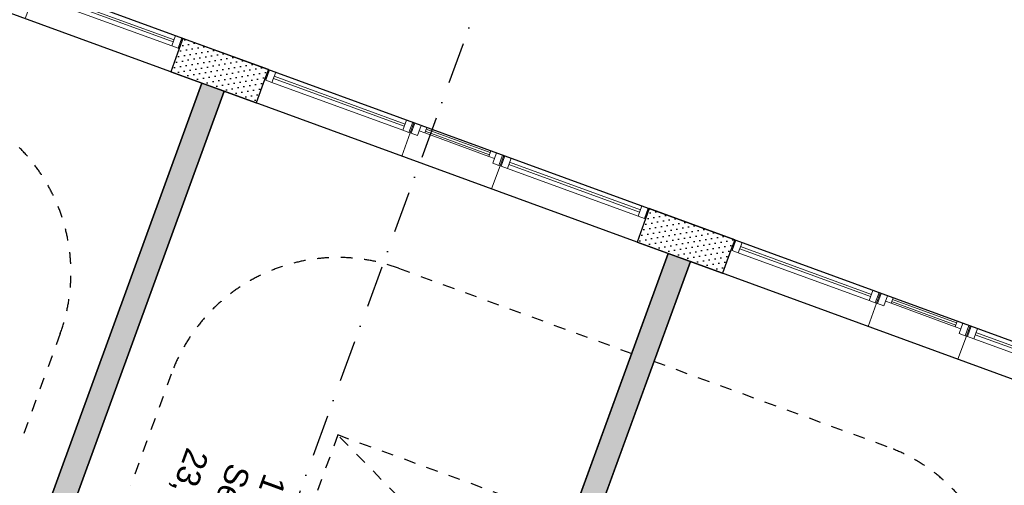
# Model space of a CAD drawing. Header units: millimetres. Extents: x 112481703 to 112587609, y 1264638581 to 1264713694.
# Tile 57 of 174: x 112524377 to 112532708, y 1264687552 to 1264691487. Entities that reach past the tile are written whole.
import ezdxf
from ezdxf.enums import TextEntityAlignment as Align

# ---------------------------------------------------------------- set-up
doc = ezdxf.new("R2010")
doc.units = ezdxf.units.MM
doc.header["$LTSCALE"] = 0.5
doc.header["$MEASUREMENT"] = 0
for name, pattern in [('PLINE', [0]), ('Prikk & stiplet', [1340.555525, 705.555534, -352.777767, 0, -282.222223]), ('Stipling', [400, 200, -200])]:
    doc.linetypes.add(name, pattern=pattern)
for name, color, linetype in [('231- Bærende yttervegger (Skravur)(Nye konstruksjoner)', 7, 'Continuous'), ('231- Bærende yttervegger(Nye konstruksjoner)', 7, 'Continuous'), ('242- Ikke-bærende innervegger (Skravur)(Nye konstruksjoner)', 7, 'Continuous'), ('242- Ikke-bærende innervegger(Nye konstruksjoner)', 7, 'Continuous'), ('852- Snittmarkør', 7, 'Continuous'), ('862- M___BTA(Nye konstruksjoner)', 7, 'Continuous'), ('862- M___BTA(Polylinje)(Nye konstruksjoner)', 7, 'Continuous'), ('862- M___Nettoareal (1-100)(Nye konstruksjoner)', 7, 'Continuous'), ('862- M___Nettoareal(Nye konstruksjoner)', 7, 'Continuous'), ('862- M___Nettoareal(Polylinje)(Nye konstruksjoner)', 7, 'Continuous'), ('878- Annen overflate_visuell informasjon(Nye konstruksjoner)', 7, 'Continuous')]:
    doc.layers.add(name, color=color, linetype=linetype)
doc.layers.add('234- Vinduer_ dører_ porter(Nye konstruksjoner)', color=7, linetype='Continuous', lineweight=0)
doc.styles.add('GENERATED_STYLE_1', font='arial.ttf')
pattern_1 = [(249.956, (112557650, 1264717795), (-81.357, 29.68231), [0, -50]), (249.956, (112557682.11, 1264717756.67), (-81.357, 29.68231), [0, -50])]

# ---------------------------------------------------------------- blocks, each defined once
blk = doc.blocks.new('BTA - Bruttoareal__3', base_point=(112505479.7, 1264674637.5))
at = {"layer": '862- M___BTA(Polylinje)(Nye konstruksjoner)', "flags": 128}
blk.add_lwpolyline([(112513988.2, 1264696474.8), (112510903.5, 1264688020), (112512594.5, 1264687403.1), (112506356.6, 1264670305.4), (112529090.8, 1264662011.1), (112533992, 1264675444.9), (112543578.8, 1264671947.2), (112544421.7, 1264674257.3), (112545814.1, 1264674952.1), (112545922.2, 1264674912.7), (112546470.6, 1264676415.8), (112545164.8, 1264676892.2), (112545751.2, 1264678499.5), (112539457, 1264680795.9), (112541239.3, 1264685680.9), (112522356.7, 1264692570.1), (112522630.9, 1264693321.6)], close=True, dxfattribs=at)
blk = doc.blocks.new('Sengerom_1021_72', base_point=(112530548.9, 1264685076.3))
at = {"layer": '862- M___Nettoareal(Polylinje)(Nye konstruksjoner)', "linetype": 'PLINE', "flags": 128}
blk.add_lwpolyline([(112528371.7, 1264684840.3), (112530720.3, 1264683983.4), (112529794.9, 1264681447), (112531204.1, 1264680932.8), (112533808.9, 1264688072.5), (112530051.2, 1264689443.5)], close=True, dxfattribs=at)
blk = doc.blocks.new('Sengerom_1041_73', base_point=(112522657.7, 1264687955.4))
at = {"layer": '862- M___Nettoareal(Polylinje)(Nye konstruksjoner)', "linetype": 'PLINE', "flags": 128}
blk.add_lwpolyline([(112520480.5, 1264687719.3), (112522829.1, 1264686862.4), (112521903.7, 1264684326), (112523312.8, 1264683811.9), (112525917.7, 1264690951.5), (112522160, 1264692322.5)], close=True, dxfattribs=at)
blk = doc.blocks.new('Sengerom_1031_78', base_point=(112526670.2, 1264686491.5))
at = {"layer": '862- M___Nettoareal(Polylinje)(Nye konstruksjoner)', "linetype": 'PLINE', "flags": 128}
blk.add_lwpolyline([(112529863.3, 1264689512), (112526105.6, 1264690883), (112523500.7, 1264683743.3), (112524909.9, 1264683229.2), (112525835.3, 1264685765.7), (112528183.8, 1264684908.8)], close=True, dxfattribs=at)
blk = doc.blocks.new('Sengerom_1011_85', base_point=(112534561.4, 1264683612.4))
at = {"layer": '862- M___Nettoareal(Polylinje)(Nye konstruksjoner)', "linetype": 'PLINE', "flags": 128}
blk.add_lwpolyline([(112533726.5, 1264682886.6), (112536075.1, 1264682029.8), (112537754.5, 1264686633), (112533996.8, 1264688004), (112531391.9, 1264680864.3), (112532801.1, 1264680350.2)], close=True, dxfattribs=at)
blk = doc.blocks.new('Vindu[83]', base_point=(112557650, 1264717795))
at = {"layer": '234- Vinduer_ dører_ porter(Nye konstruksjoner)', "linetype": 'PLINE'}
for p, q in [((112532418, 1264688899.3), (112532386.5, 1264688812.9)), ((112532418, 1264688899.3), (112532386.5, 1264688812.9)), ((112532395.9, 1264688809.4), (112532427.4, 1264688895.9)), ((112532418, 1264688899.3), (112533648.7, 1264688450.3)), ((112532418, 1264688899.3), (112532427.4, 1264688895.9)), ((112532427.4, 1264688895.9), (112532480, 1264688876.7)), ((112532480, 1264688876.7), (112532448.5, 1264688790.2)), ((112533567.5, 1264688420.3), (112532460.8, 1264688824.1)), ((112532467.7, 1264688842.9), (112533574.3, 1264688439.1)), ((112532480, 1264688876.7), (112533586.7, 1264688472.9)), ((112532386.5, 1264688812.9), (112532315.2, 1264688617.5)), ((112532395.9, 1264688809.4), (112532386.5, 1264688812.9)), ((112532448.5, 1264688790.2), (112532395.9, 1264688809.4)), ((112533555.1, 1264688386.5), (112532448.5, 1264688790.2)), ((112532315.2, 1264688617.5), (112533545.8, 1264688168.5)), ((112533555.1, 1264688386.5), (112533586.7, 1264688472.9)), ((112533586.7, 1264688472.9), (112533639.3, 1264688453.7)), ((112533607.7, 1264688367.3), (112533639.3, 1264688453.7)), ((112533648.7, 1264688450.3), (112533617.1, 1264688363.9)), ((112533648.7, 1264688450.3), (112533617.1, 1264688363.9)), ((112533639.3, 1264688453.7), (112533648.7, 1264688450.3)), ((112533617.1, 1264688363.9), (112533545.8, 1264688168.5)), ((112533607.7, 1264688367.3), (112533555.1, 1264688386.5)), ((112533617.1, 1264688363.9), (112533607.7, 1264688367.3))]:
    blk.add_line(p, q, dxfattribs=at)
blk = doc.blocks.new('Vindu[84]', base_point=(112557650, 1264717795))
at = {"layer": '234- Vinduer_ dører_ porter(Nye konstruksjoner)', "linetype": 'PLINE'}
for p, q in [((112531657.1, 1264689176.9), (112531625.5, 1264689090.5)), ((112531657.1, 1264689176.9), (112531625.5, 1264689090.5)), ((112531634.9, 1264689087.1), (112531666.5, 1264689173.5)), ((112531657.1, 1264689176.9), (112532418, 1264688899.3)), ((112531657.1, 1264689176.9), (112531666.5, 1264689173.5)), ((112531666.5, 1264689173.5), (112531719.1, 1264689154.3)), ((112531625.5, 1264689090.5), (112531554.3, 1264688895.1)), ((112531634.9, 1264689087.1), (112531625.5, 1264689090.5)), ((112531687.6, 1264689067.9), (112531634.9, 1264689087.1)), ((112531719.1, 1264689154.3), (112531687.6, 1264689067.9)), ((112531701.9, 1264689107.3), (112531719.1, 1264689154.3)), ((112531748.9, 1264689090.2), (112531701.9, 1264689107.3)), ((112531719.1, 1264689154.3), (112531766.1, 1264689137.2)), ((112531766.1, 1264689137.2), (112531748.9, 1264689090.2)), ((112532291.9, 1264688892.1), (112531748.9, 1264689090.2)), ((112532297, 1264688906.2), (112531754.1, 1264689104.3)), ((112531760.9, 1264689123.1), (112532303.9, 1264688925)), ((112531766.1, 1264689137.2), (112532309, 1264688939.1)), ((112532291.9, 1264688892.1), (112532309, 1264688939.1)), ((112532309, 1264688939.1), (112532356, 1264688921.9)), ((112532324.5, 1264688835.5), (112532356, 1264688921.9)), ((112532356, 1264688921.9), (112532338.9, 1264688874.9)), ((112532356, 1264688921.9), (112532408.6, 1264688902.7)), ((112531554.3, 1264688895.1), (112532315.2, 1264688617.5)), ((112532338.9, 1264688874.9), (112532291.9, 1264688892.1)), ((112532377.1, 1264688816.3), (112532324.5, 1264688835.5)), ((112532377.1, 1264688816.3), (112532408.6, 1264688902.7)), ((112532418, 1264688899.3), (112532386.5, 1264688812.9)), ((112532418, 1264688899.3), (112532386.5, 1264688812.9)), ((112532408.6, 1264688902.7), (112532418, 1264688899.3)), ((112532386.5, 1264688812.9), (112532315.2, 1264688617.5)), ((112532386.5, 1264688812.9), (112532377.1, 1264688816.3))]:
    blk.add_line(p, q, dxfattribs=at)
blk = doc.blocks.new('Vindu[85]', base_point=(112557650, 1264717795))
at = {"layer": '234- Vinduer_ dører_ porter(Nye konstruksjoner)', "linetype": 'PLINE'}
for p, q in [((112530426.4, 1264689625.9), (112530394.9, 1264689539.5)), ((112530426.4, 1264689625.9), (112530394.9, 1264689539.5)), ((112530404.3, 1264689536.1), (112530435.8, 1264689622.5)), ((112530426.4, 1264689625.9), (112531657.1, 1264689176.9)), ((112530426.4, 1264689625.9), (112530435.8, 1264689622.5)), ((112530435.8, 1264689622.5), (112530488.4, 1264689603.3)), ((112530488.4, 1264689603.3), (112530456.9, 1264689516.9)), ((112530488.4, 1264689603.3), (112531595.1, 1264689199.5)), ((112530394.9, 1264689539.5), (112530323.6, 1264689344.1)), ((112530404.3, 1264689536.1), (112530394.9, 1264689539.5)), ((112530456.9, 1264689516.9), (112530404.3, 1264689536.1)), ((112531563.5, 1264689113.1), (112530456.9, 1264689516.9)), ((112531575.9, 1264689146.9), (112530469.2, 1264689550.7)), ((112530476.1, 1264689569.5), (112531582.7, 1264689165.7)), ((112530323.6, 1264689344.1), (112531554.3, 1264688895.1)), ((112531563.5, 1264689113.1), (112531595.1, 1264689199.5)), ((112531595.1, 1264689199.5), (112531647.7, 1264689180.3)), ((112531616.2, 1264689093.9), (112531647.7, 1264689180.3)), ((112531657.1, 1264689176.9), (112531625.5, 1264689090.5)), ((112531657.1, 1264689176.9), (112531625.5, 1264689090.5)), ((112531647.7, 1264689180.3), (112531657.1, 1264689176.9)), ((112531625.5, 1264689090.5), (112531554.3, 1264688895.1)), ((112531616.2, 1264689093.9), (112531563.5, 1264689113.1)), ((112531625.5, 1264689090.5), (112531616.2, 1264689093.9))]:
    blk.add_line(p, q, dxfattribs=at)
blk = doc.blocks.new('Vindu[86]', base_point=(112557650, 1264717795))
at = {"layer": '234- Vinduer_ dører_ porter(Nye konstruksjoner)', "linetype": 'PLINE'}
for p, q in [((112528472.4, 1264690338.8), (112528440.9, 1264690252.4)), ((112528472.4, 1264690338.8), (112528440.9, 1264690252.4)), ((112528450.3, 1264690249), (112528481.8, 1264690335.4)), ((112528472.4, 1264690338.8), (112529703.1, 1264689889.8)), ((112528472.4, 1264690338.8), (112528481.8, 1264690335.4)), ((112528481.8, 1264690335.4), (112528534.4, 1264690316.2)), ((112528440.9, 1264690252.4), (112528369.6, 1264690057)), ((112528450.3, 1264690249), (112528440.9, 1264690252.4)), ((112528502.9, 1264690229.8), (112528450.3, 1264690249)), ((112528534.4, 1264690316.2), (112528502.9, 1264690229.8)), ((112529621.9, 1264689859.8), (112528515.2, 1264690263.6)), ((112528522.1, 1264690282.4), (112529628.7, 1264689878.6)), ((112528534.4, 1264690316.2), (112529641.1, 1264689912.4)), ((112529609.5, 1264689826), (112528502.9, 1264690229.8)), ((112528369.6, 1264690057), (112529600.2, 1264689608)), ((112529609.5, 1264689826), (112529641.1, 1264689912.4)), ((112529641.1, 1264689912.4), (112529693.7, 1264689893.2)), ((112529662.1, 1264689806.8), (112529609.5, 1264689826)), ((112529662.1, 1264689806.8), (112529693.7, 1264689893.2)), ((112529703.1, 1264689889.8), (112529671.5, 1264689803.4)), ((112529703.1, 1264689889.8), (112529671.5, 1264689803.4)), ((112529693.7, 1264689893.2), (112529703.1, 1264689889.8)), ((112529671.5, 1264689803.4), (112529600.2, 1264689608)), ((112529671.5, 1264689803.4), (112529662.1, 1264689806.8))]:
    blk.add_line(p, q, dxfattribs=at)
blk = doc.blocks.new('Vindu[87]', base_point=(112557650, 1264717795))
at = {"layer": '234- Vinduer_ dører_ porter(Nye konstruksjoner)', "linetype": 'PLINE'}
for p, q in [((112527711.5, 1264690616.4), (112527679.9, 1264690530)), ((112527711.5, 1264690616.4), (112527679.9, 1264690530)), ((112527689.3, 1264690526.6), (112527720.9, 1264690613)), ((112527711.5, 1264690616.4), (112528472.4, 1264690338.8)), ((112527711.5, 1264690616.4), (112527720.9, 1264690613)), ((112527720.9, 1264690613), (112527773.5, 1264690593.8)), ((112527773.5, 1264690593.8), (112527741.9, 1264690507.4)), ((112527756.3, 1264690546.8), (112527773.5, 1264690593.8)), ((112527773.5, 1264690593.8), (112527820.4, 1264690576.7)), ((112527820.4, 1264690576.7), (112527803.3, 1264690529.7)), ((112527820.4, 1264690576.7), (112528363.4, 1264690378.6)), ((112527679.9, 1264690530), (112527608.7, 1264690334.6)), ((112527689.3, 1264690526.6), (112527679.9, 1264690530)), ((112527741.9, 1264690507.4), (112527689.3, 1264690526.6)), ((112527803.3, 1264690529.7), (112527756.3, 1264690546.8)), ((112528346.3, 1264690331.6), (112527803.3, 1264690529.7)), ((112528351.4, 1264690345.7), (112527808.5, 1264690543.8)), ((112527815.3, 1264690562.6), (112528358.3, 1264690364.5)), ((112527608.7, 1264690334.6), (112528369.6, 1264690057)), ((112528346.3, 1264690331.6), (112528363.4, 1264690378.6)), ((112528393.3, 1264690314.5), (112528346.3, 1264690331.6)), ((112528363.4, 1264690378.6), (112528410.4, 1264690361.4)), ((112528378.9, 1264690275), (112528410.4, 1264690361.4)), ((112528410.4, 1264690361.4), (112528393.3, 1264690314.5)), ((112528410.4, 1264690361.4), (112528463, 1264690342.2)), ((112528431.5, 1264690255.8), (112528463, 1264690342.2)), ((112528472.4, 1264690338.8), (112528440.9, 1264690252.4)), ((112528472.4, 1264690338.8), (112528440.9, 1264690252.4)), ((112528463, 1264690342.2), (112528472.4, 1264690338.8)), ((112528440.9, 1264690252.4), (112528369.6, 1264690057)), ((112528431.5, 1264690255.8), (112528378.9, 1264690275)), ((112528440.9, 1264690252.4), (112528431.5, 1264690255.8))]:
    blk.add_line(p, q, dxfattribs=at)
blk = doc.blocks.new('Vindu[88]', base_point=(112557650, 1264717795))
at = {"layer": '234- Vinduer_ dører_ porter(Nye konstruksjoner)', "linetype": 'PLINE'}
for p, q in [((112526480.8, 1264691065.4), (112526449.3, 1264690979)), ((112526480.8, 1264691065.4), (112526449.3, 1264690979)), ((112526458.7, 1264690975.6), (112526490.2, 1264691062)), ((112526480.8, 1264691065.4), (112527711.5, 1264690616.4)), ((112526480.8, 1264691065.4), (112526490.2, 1264691062)), ((112526490.2, 1264691062), (112526542.8, 1264691042.8)), ((112526542.8, 1264691042.8), (112526511.3, 1264690956.4)), ((112527630.3, 1264690586.4), (112526523.6, 1264690990.2)), ((112526530.5, 1264691009), (112527637.1, 1264690605.2)), ((112526542.8, 1264691042.8), (112527649.5, 1264690639.1)), ((112526449.3, 1264690979), (112526378, 1264690783.6)), ((112526458.7, 1264690975.6), (112526449.3, 1264690979)), ((112526511.3, 1264690956.4), (112526458.7, 1264690975.6)), ((112527617.9, 1264690552.6), (112526511.3, 1264690956.4)), ((112526378, 1264690783.6), (112527608.7, 1264690334.6)), ((112527617.9, 1264690552.6), (112527649.5, 1264690639.1)), ((112527649.5, 1264690639.1), (112527702.1, 1264690619.9)), ((112527670.5, 1264690533.4), (112527702.1, 1264690619.9)), ((112527711.5, 1264690616.4), (112527679.9, 1264690530)), ((112527711.5, 1264690616.4), (112527679.9, 1264690530)), ((112527702.1, 1264690619.9), (112527711.5, 1264690616.4)), ((112527679.9, 1264690530), (112527608.7, 1264690334.6)), ((112527670.5, 1264690533.4), (112527617.9, 1264690552.6)), ((112527679.9, 1264690530), (112527670.5, 1264690533.4))]:
    blk.add_line(p, q, dxfattribs=at)
blk = doc.blocks.new('Vindu[89]', base_point=(112557650, 1264717795))
at = {"layer": '234- Vinduer_ dører_ porter(Nye konstruksjoner)', "linetype": 'PLINE'}
for p, q in [((112524526.8, 1264691778.3), (112524495.3, 1264691691.9)), ((112524526.8, 1264691778.3), (112524495.3, 1264691691.9)), ((112524504.7, 1264691688.5), (112524536.2, 1264691774.9)), ((112524526.8, 1264691778.3), (112525757.5, 1264691329.3)), ((112524526.8, 1264691778.3), (112524536.2, 1264691774.9)), ((112524536.2, 1264691774.9), (112524588.8, 1264691755.7)), ((112524588.8, 1264691755.7), (112524557.3, 1264691669.3)), ((112524588.8, 1264691755.7), (112525695.5, 1264691352)), ((112524495.3, 1264691691.9), (112524424, 1264691496.5)), ((112524504.7, 1264691688.5), (112524495.3, 1264691691.9)), ((112524557.3, 1264691669.3), (112524504.7, 1264691688.5)), ((112525663.9, 1264691265.5), (112524557.3, 1264691669.3)), ((112525676.3, 1264691299.3), (112524569.6, 1264691703.1)), ((112524576.5, 1264691721.9), (112525683.1, 1264691318.1)), ((112524424, 1264691496.5), (112525654.6, 1264691047.5)), ((112525663.9, 1264691265.5), (112525695.5, 1264691352)), ((112525695.5, 1264691352), (112525748.1, 1264691332.8)), ((112525716.5, 1264691246.3), (112525748.1, 1264691332.8)), ((112525757.5, 1264691329.3), (112525725.9, 1264691242.9)), ((112525757.5, 1264691329.3), (112525725.9, 1264691242.9)), ((112525748.1, 1264691332.8), (112525757.5, 1264691329.3)), ((112525725.9, 1264691242.9), (112525654.6, 1264691047.5)), ((112525716.5, 1264691246.3), (112525663.9, 1264691265.5)), ((112525725.9, 1264691242.9), (112525716.5, 1264691246.3))]:
    blk.add_line(p, q, dxfattribs=at)
blk = doc.blocks.new('Label_14', base_point=(112526016.1, 1264687136.7))
at = {"layer": '862- M___Nettoareal (1-100)(Nye konstruksjoner)', "char_height": 200, "attachment_point": 1, "rotation": 249.95599, "style": 'GENERATED_STYLE_1'}
for s, insert in [('\\A1;{\\pql;\\pt0,241000;\\fArial|b0|i0|c0|p0;\\W1.000000;23,6\\fArial|b0|i0|c0|p0;\\W1.000000;\\A1{\\H.66x;\\S^  ;}\\fArial|b0|i0|c0|p0;\\W1.000000; m\\fArial|b0|i0|c0|p0;\\W1.000000;\\A1{\\H.66x;\\S2^  ;}\\fArial|b0|i0|c0|p0;\\W1.000000;\\fArial|b0|i0|c0|p0;\\W1.000000;\\fArial|b0|i0|c0|p0;\\W1.000000;\\fArial|b0|i0|c0|p0;\\W1.000000;\\fArial|b0|i0|c0|p0;\\W1.000000;\\fArial|b0|i0|c0|p0;\\W1.000000;\\fArial|b0|i0|c0|p0;\\W1.000000;\\A1{\\H.66x;\\S^  ;}\\fArial|b0|i0|c0|p0;\\W1.000000;\\fArial|b0|i0|c0|p0;\\W1.000000;\\A1{\\H.66x;\\S^  ;}\\fArial|b0|i0|c0|p0;\\W1.000000;\\fArial|b0|i0|c0|p0;\\W1.000000;\\fArial|b0|i0|c0|p0;\\W1.000000;\\fArial|b0|i0|c0|p0;\\W1.000000;\\fArial|b0|i0|c0|p0;\\W1.000000;\\fArial|b0|i0|c0|p0;\\W1.000000;\\fArial|b0|i0|c0|p0;\\W1.000000;\\A1{\\H.66x;\\S^  ;}\\fArial|b0|i0|c0|p0;\\W1.000000;\\fArial|b0|i0|c0|p0;\\W1.000000;\\A1{\\H.66x;\\S^  ;}\\fArial|b0|i0|c0|p0;\\W1.000000;\\fArial|b0|i0|c0|p0;\\W1.000000;\\fArial|b0|i0|c0|p0;\\W1.000000;\\fArial|b0|i0|c0|p0;\\W1.000000;\\fArial|b0|i0|c0|p0;\\W1.000000;\\fArial|b0|i0|c0|p0;\\W1.000000;\\fArial|b0|i0|c0|p0;\\W1.000000;\\A1{\\H.66x;\\S^  ;}\\fArial|b0|i0|c0|p0;\\W1.000000;\\fArial|b0|i0|c0|p0;\\W1.000000;\\A1{\\H.66x;\\S^  ;}\\fArial|b0|i0|c0|p0;\\W1.000000;\\fArial|b0|i0|c0|p0;\\W1.000000;\\fArial|b0|i0|c0|p0;\\W1.000000;\\fArial|b0|i0|c0|p0;\\W1.000000;\\fArial|b0|i0|c0|p0;\\W1.000000;\\fArial|b0|i0|c0|p0;\\W1.000000;\\fArial|b0|i0|c0|p0;\\W1.000000;\\A1{\\H.66x;\\S^  ;}\\fArial|b0|i0|c0|p0;\\W1.000000;\\fArial|b0|i0|c0|p0;\\W1.000000;\\A1{\\H.66x;\\S^  ;}\\fArial|b0|i0|c0|p0;\\W1.000000;\\fArial|b0|i0|c0|p0;\\W1.000000;\\fArial|b0|i0|c0|p0;\\W1.000000;\\fArial|b0|i0|c0|p0;\\W1.000000;\\fArial|b0|i0|c0|p0;\\W1.000000;\\fArial|b0|i0|c0|p0;\\W1.000000;\\fArial|b0|i0|c0|p0;\\W1.000000;\\fArial|b0|i0|c0|p0;\\W1.000000;}', (112526036.3, 1264687792.3)), ('\\A1;{\\pql;\\pt0,241000;\\fArial|b0|i0|c0|p0;\\W1.000000;Sengerom\\fArial|b0|i0|c0|p0;\\W1.000000;\\A1{\\H.66x;\\S^  ;}\\fArial|b0|i0|c0|p0;\\W1.000000;\\fArial|b0|i0|c0|p0;\\W1.000000;\\A1{\\H.66x;\\S^  ;}\\fArial|b0|i0|c0|p0;\\W1.000000;\\fArial|b0|i0|c0|p0;\\W1.000000;\\fArial|b0|i0|c0|p0;\\W1.000000;\\fArial|b0|i0|c0|p0;\\W1.000000;\\fArial|b0|i0|c0|p0;\\W1.000000;\\fArial|b0|i0|c0|p0;\\W1.000000;\\fArial|b0|i0|c0|p0;\\W1.000000;\\A1{\\H.66x;\\S^  ;}\\fArial|b0|i0|c0|p0;\\W1.000000;\\fArial|b0|i0|c0|p0;\\W1.000000;\\A1{\\H.66x;\\S^  ;}\\fArial|b0|i0|c0|p0;\\W1.000000;\\fArial|b0|i0|c0|p0;\\W1.000000;\\fArial|b0|i0|c0|p0;\\W1.000000;\\fArial|b0|i0|c0|p0;\\W1.000000;\\fArial|b0|i0|c0|p0;\\W1.000000;\\fArial|b0|i0|c0|p0;\\W1.000000;\\fArial|b0|i0|c0|p0;\\W1.000000;\\A1{\\H.66x;\\S^  ;}\\fArial|b0|i0|c0|p0;\\W1.000000;\\fArial|b0|i0|c0|p0;\\W1.000000;\\A1{\\H.66x;\\S^  ;}\\fArial|b0|i0|c0|p0;\\W1.000000;\\fArial|b0|i0|c0|p0;\\W1.000000;\\fArial|b0|i0|c0|p0;\\W1.000000;\\fArial|b0|i0|c0|p0;\\W1.000000;\\fArial|b0|i0|c0|p0;\\W1.000000;\\fArial|b0|i0|c0|p0;\\W1.000000;\\fArial|b0|i0|c0|p0;\\W1.000000;\\A1{\\H.66x;\\S^  ;}\\fArial|b0|i0|c0|p0;\\W1.000000;\\fArial|b0|i0|c0|p0;\\W1.000000;\\A1{\\H.66x;\\S^  ;}\\fArial|b0|i0|c0|p0;\\W1.000000;\\fArial|b0|i0|c0|p0;\\W1.000000;\\fArial|b0|i0|c0|p0;\\W1.000000;\\fArial|b0|i0|c0|p0;\\W1.000000;\\fArial|b0|i0|c0|p0;\\W1.000000;\\fArial|b0|i0|c0|p0;\\W1.000000;\\fArial|b0|i0|c0|p0;\\W1.000000;\\A1{\\H.66x;\\S^  ;}\\fArial|b0|i0|c0|p0;\\W1.000000;\\fArial|b0|i0|c0|p0;\\W1.000000;\\A1{\\H.66x;\\S^  ;}\\fArial|b0|i0|c0|p0;\\W1.000000;\\fArial|b0|i0|c0|p0;\\W1.000000;\\fArial|b0|i0|c0|p0;\\W1.000000;\\fArial|b0|i0|c0|p0;\\W1.000000;\\fArial|b0|i0|c0|p0;\\W1.000000;\\fArial|b0|i0|c0|p0;\\W1.000000;\\fArial|b0|i0|c0|p0;\\W1.000000;\\fArial|b0|i0|c0|p0;\\W1.000000;}', (112526334.3, 1264687683.6)), ('\\A1;{\\pql;\\pt0,241000;\\fArial|b0|i0|c0|p0;\\W1.000000;1031\\fArial|b0|i0|c0|p0;\\W1.000000;\\A1{\\H.66x;\\S^  ;}\\fArial|b0|i0|c0|p0;\\W1.000000;\\fArial|b0|i0|c0|p0;\\W1.000000;\\A1{\\H.66x;\\S^  ;}\\fArial|b0|i0|c0|p0;\\W1.000000;\\fArial|b0|i0|c0|p0;\\W1.000000;\\fArial|b0|i0|c0|p0;\\W1.000000;\\fArial|b0|i0|c0|p0;\\W1.000000;\\fArial|b0|i0|c0|p0;\\W1.000000;\\fArial|b0|i0|c0|p0;\\W1.000000;\\fArial|b0|i0|c0|p0;\\W1.000000;\\A1{\\H.66x;\\S^  ;}\\fArial|b0|i0|c0|p0;\\W1.000000;\\fArial|b0|i0|c0|p0;\\W1.000000;\\A1{\\H.66x;\\S^  ;}\\fArial|b0|i0|c0|p0;\\W1.000000;\\fArial|b0|i0|c0|p0;\\W1.000000;\\fArial|b0|i0|c0|p0;\\W1.000000;\\fArial|b0|i0|c0|p0;\\W1.000000;\\fArial|b0|i0|c0|p0;\\W1.000000;\\fArial|b0|i0|c0|p0;\\W1.000000;\\fArial|b0|i0|c0|p0;\\W1.000000;\\A1{\\H.66x;\\S^  ;}\\fArial|b0|i0|c0|p0;\\W1.000000;\\fArial|b0|i0|c0|p0;\\W1.000000;\\A1{\\H.66x;\\S^  ;}\\fArial|b0|i0|c0|p0;\\W1.000000;\\fArial|b0|i0|c0|p0;\\W1.000000;\\fArial|b0|i0|c0|p0;\\W1.000000;\\fArial|b0|i0|c0|p0;\\W1.000000;\\fArial|b0|i0|c0|p0;\\W1.000000;\\fArial|b0|i0|c0|p0;\\W1.000000;\\fArial|b0|i0|c0|p0;\\W1.000000;\\A1{\\H.66x;\\S^  ;}\\fArial|b0|i0|c0|p0;\\W1.000000;\\fArial|b0|i0|c0|p0;\\W1.000000;\\A1{\\H.66x;\\S^  ;}\\fArial|b0|i0|c0|p0;\\W1.000000;\\fArial|b0|i0|c0|p0;\\W1.000000;\\fArial|b0|i0|c0|p0;\\W1.000000;\\fArial|b0|i0|c0|p0;\\W1.000000;\\fArial|b0|i0|c0|p0;\\W1.000000;\\fArial|b0|i0|c0|p0;\\W1.000000;\\fArial|b0|i0|c0|p0;\\W1.000000;\\A1{\\H.66x;\\S^  ;}\\fArial|b0|i0|c0|p0;\\W1.000000;\\fArial|b0|i0|c0|p0;\\W1.000000;\\A1{\\H.66x;\\S^  ;}\\fArial|b0|i0|c0|p0;\\W1.000000;\\fArial|b0|i0|c0|p0;\\W1.000000;\\fArial|b0|i0|c0|p0;\\W1.000000;\\fArial|b0|i0|c0|p0;\\W1.000000;\\fArial|b0|i0|c0|p0;\\W1.000000;\\fArial|b0|i0|c0|p0;\\W1.000000;\\fArial|b0|i0|c0|p0;\\W1.000000;\\fArial|b0|i0|c0|p0;\\W1.000000;}', (112526636.4, 1264687594.6))]:
    blk.add_mtext(s, dxfattribs=dict(at, insert=insert))
at = {"layer": '862- M___Nettoareal (1-100)(Nye konstruksjoner)', "style": 'GENERATED_STYLE_1'}
for tag, p in [('DUMMY_108', (112526088.8, 1264687794.4)), ('DUMMY_107', (112526384.1, 1264687686.7)), ('DUMMY_106', (112526679.3, 1264687579))]:
    blk.add_attdef(tag, text='', height=200, rotation=249.95599, dxfattribs=at).set_placement(p, align=Align.TOP_LEFT)

msp = doc.modelspace()

# ---------------------------------------------------------------- hatches: boundary and pattern name
at = {"layer": '231- Bærende yttervegger (Skravur)(Nye konstruksjoner)', "linetype": 'Continuous'}
h = msp.add_hatch(dxfattribs=at)
h.set_pattern_fill('Prikker_tett', color=256, style=0, pattern_type=2)
h.set_pattern_definition(pattern_1)
h.paths.add_polyline_path([(112526378, 1264690783.6), (112526480.8, 1264691065.4), (112525757.5, 1264691329.3), (112525654.6, 1264691047.5)])
h = msp.add_hatch(dxfattribs=at)
h.set_pattern_fill('Prikker_tett', color=256, style=0, pattern_type=2)
h.set_pattern_definition(pattern_1)
h.paths.add_polyline_path([(112530323.6, 1264689344.1), (112530426.4, 1264689625.9), (112529703.1, 1264689889.8), (112529600.2, 1264689608)])
at = {"layer": '242- Ikke-bærende innervegger (Skravur)(Nye konstruksjoner)', "linetype": 'Continuous'}
h = msp.add_hatch(dxfattribs=at)
h.set_pattern_fill('Prikker_tett', color=256, style=0, pattern_type=2)
h.set_pattern_definition(pattern_1)
h.paths.add_polyline_path([(112525917.7, 1264690951.5), (112523312.8, 1264683811.9), (112523500.7, 1264683743.3), (112526105.6, 1264690883)])
h = msp.add_hatch(dxfattribs=at)
h.set_pattern_fill('Prikker_tett', color=256, style=0, pattern_type=2)
h.set_pattern_definition(pattern_1)
h.paths.add_polyline_path([(112529863.3, 1264689512), (112527258.4, 1264682372.4), (112527446.3, 1264682303.8), (112530051.2, 1264689443.5)])

# ---------------------------------------------------------------- linework, layer by layer
at = {"layer": '231- Bærende yttervegger(Nye konstruksjoner)', "linetype": 'PLINE'}
for p, q in [((112525757.5, 1264691329.3), (112525725.9, 1264691242.9)), ((112525725.9, 1264691242.9), (112525654.6, 1264691047.5)), ((112526480.8, 1264691065.4), (112526449.3, 1264690979)), ((112526449.3, 1264690979), (112526378, 1264690783.6)), ((112529703.1, 1264689889.8), (112529671.5, 1264689803.4)), ((112529671.5, 1264689803.4), (112529600.2, 1264689608)), ((112530426.4, 1264689625.9), (112530394.9, 1264689539.5)), ((112530394.9, 1264689539.5), (112530323.6, 1264689344.1))]:
    msp.add_line(p, q, dxfattribs=at)
at = {"layer": '231- Bærende yttervegger(Nye konstruksjoner)', "linetype": 'PLINE', "flags": 128}
for points in [[(112526480.8, 1264691065.4), (112525757.5, 1264691329.3)], [(112525654.6, 1264691047.5), (112526378, 1264690783.6)], [(112530426.4, 1264689625.9), (112529703.1, 1264689889.8)], [(112529600.2, 1264689608), (112530323.6, 1264689344.1)]]:
    msp.add_lwpolyline(points, dxfattribs=at)
at = {"layer": '242- Ikke-bærende innervegger(Nye konstruksjoner)', "linetype": 'PLINE', "flags": 128}
for points in [[(112525917.7, 1264690951.5), (112523312.8, 1264683811.9)], [(112526105.6, 1264690883), (112525917.7, 1264690951.5)], [(112523500.7, 1264683743.3), (112526105.6, 1264690883)], [(112529863.3, 1264689512), (112527258.4, 1264682372.4)], [(112530051.2, 1264689443.5), (112529863.3, 1264689512)], [(112527446.3, 1264682303.8), (112530051.2, 1264689443.5)]]:
    msp.add_lwpolyline(points, dxfattribs=at)
at = {"layer": '852- Snittmarkør', "linetype": 'Prikk & stiplet'}
msp.add_line((112534103.1, 1264707658.3), (112510409.8, 1264642716.7), dxfattribs=at)
at = {"layer": '878- Annen overflate_visuell informasjon(Nye konstruksjoner)', "linetype": 'Stipling'}
for p, q in [((112527582, 1264689386.3), (112529554.8, 1264688666.5)), ((112524719.3, 1264688834), (112524376.6, 1264687894.6)), ((112531715.5, 1264687878.2), (112529742.7, 1264688598)), ((112525658.8, 1264688491.3), (112525316, 1264687551.8)), ((112527067.9, 1264687977.1), (112526725.2, 1264687037.7)), ((112529040.7, 1264687257.4), (112527067.9, 1264687977.1)), ((112528698, 1264686318), (112527067.9, 1264687977.1))]:
    msp.add_line(p, q, dxfattribs=at)
for centre, start, end in [((112523310.2, 1264689348.1), 339.95599, 69.95599), ((112527067.9, 1264687977.1), 69.95599, 159.95599), ((112531201.4, 1264686469.1), 339.95599, 69.95599)]:
    msp.add_arc(centre, 1500, start, end, dxfattribs=at)

# ---------------------------------------------------------------- block references
at = {"layer": '234- Vinduer_ dører_ porter(Nye konstruksjoner)', "linetype": 'PLINE'}
for name in ['Vindu[89]', 'Vindu[88]', 'Vindu[87]', 'Vindu[86]', 'Vindu[85]', 'Vindu[84]', 'Vindu[83]']:
    msp.add_blockref(name, (112557650, 1264717795), dxfattribs=at)
at = {"layer": '862- M___BTA(Nye konstruksjoner)', "linetype": 'Continuous'}
msp.add_blockref('BTA - Bruttoareal__3', (112505479.7, 1264674637.5), dxfattribs=at)
at = {"layer": '862- M___Nettoareal (1-100)(Nye konstruksjoner)', "linetype": 'PLINE'}
msp.add_blockref('Label_14', (112526016.1, 1264687136.7), dxfattribs=at)
at = {"layer": '862- M___Nettoareal(Nye konstruksjoner)', "linetype": 'Continuous'}
for name, p in [('Sengerom_1041_73', (112522657.7, 1264687955.4)), ('Sengerom_1031_78', (112526670.2, 1264686491.5)), ('Sengerom_1021_72', (112530548.9, 1264685076.3)), ('Sengerom_1011_85', (112534561.4, 1264683612.4))]:
    msp.add_blockref(name, p, dxfattribs=at)

doc.saveas('drawing.dxf')
